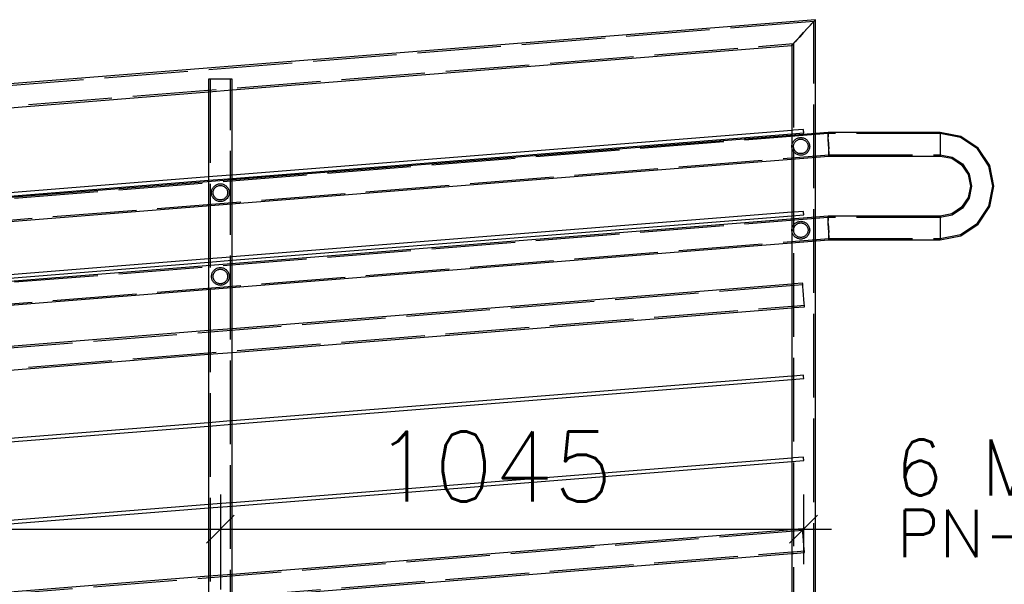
# Paper-space layout '450x700' of a CAD drawing. Header units: millimetres. Extents: x 0 to 420, y 0 to 695.
# Tile 68 of 86: x 331 to 366, y 347 to 367. Entities that reach past the tile are written whole.
import ezdxf

# ---------------------------------------------------------------- set-up
doc = ezdxf.new("R2010")
doc.units = ezdxf.units.MM
doc.linetypes.add('ACAD_ISO02W100', pattern=[15, 12, -3])
doc.layers.get('0').update_dxf_attribs({"linetype": 'CONTINUOUS'})
doc.layers.add('AS_DIM_ON', color=7, linetype='CONTINUOUS')
doc.styles.add('ROMANS', font='romans')
doc.styles.add('Simplex.shx', font='simplex.shx', dxfattribs={"height": 2})

psp = doc.layouts.new('450x700')

# ---------------------------------------------------------------- linework, layer by layer
at = {"linetype": 'Continuous', "ltscale": 0.25}
for p, q in [((359.534, 366.75), (234.11, 356.749)), ((359.41, 366.616), (359.272, 366.467)), ((359.409, 366.616), (359.501, 366.715)), ((359.501, 366.715), (359.41, 366.616)), ((359.534, 366.75), (359.501, 366.715)), ((359.501, 366.715), (359.534, 366.75)), ((359.534, 362.68), (359.534, 366.75)), ((359.11, 366.291), (358.947, 366.115)), ((358.947, 366.115), (359.11, 366.291)), ((359.272, 366.467), (359.11, 366.291)), ((359.11, 366.291), (359.272, 366.467)), ((358.81, 365.966), (358.718, 365.867)), ((358.718, 365.867), (358.81, 365.966)), ((358.947, 366.115), (358.81, 365.966)), ((358.81, 365.966), (358.851, 366.011)), ((358.97, 366.139), (358.947, 366.115)), ((338.634, 364.233), (358.686, 365.832)), ((358.718, 365.867), (358.686, 365.832)), ((358.686, 365.832), (358.718, 365.867)), ((358.686, 365.832), (358.686, 362.786)), ((317.834, 362.574), (337.786, 364.165)), ((337.786, 364.165), (337.786, 361.119)), ((338.634, 361.187), (338.634, 364.233)), ((359.985, 362.716), (234.986, 352.749)), ((358.686, 362.786), (338.634, 361.187)), ((359.987, 362.684), (359.985, 362.716)), ((364.009, 362.716), (359.985, 362.716)), ((364.746, 362.57), (364.009, 362.716)), ((364.009, 362.716), (364.009, 362.684)), ((338.634, 361.066), (358.686, 362.665)), ((358.686, 362.665), (358.686, 362.613)), ((359.99, 362.592), (359.987, 362.684)), ((359.987, 362.684), (359.99, 362.592)), ((359.996, 362.455), (359.99, 362.592)), ((359.99, 362.592), (359.992, 362.56)), ((360.002, 362.292), (359.996, 362.455)), ((359.996, 362.455), (360.002, 362.292)), ((364.009, 362.684), (364.009, 362.592)), ((364.009, 362.592), (364.009, 362.455)), ((364.009, 362.455), (364.009, 362.292)), ((365.37, 362.153), (364.746, 362.57)), ((360.009, 362.13), (360.002, 362.292)), ((360.002, 362.292), (360.009, 362.13)), ((360.014, 361.993), (360.009, 362.13)), ((364.009, 362.292), (364.009, 362.13)), ((364.009, 362.13), (364.009, 361.993)), ((365.787, 361.529), (365.37, 362.153)), ((235.02, 351.901), (360.019, 361.868)), ((358.686, 361.762), (358.686, 359.852)), ((359.534, 359.68), (359.534, 361.83)), ((360.018, 361.901), (360.014, 361.993)), ((360.014, 361.993), (360.018, 361.901)), ((360.019, 361.868), (360.018, 361.901)), ((360.019, 361.868), (364.009, 361.868)), ((364.009, 361.993), (364.009, 361.901)), ((364.009, 361.901), (364.009, 361.868)), ((364.009, 361.868), (364.421, 361.787)), ((364.421, 361.787), (364.77, 361.553)), ((364.77, 361.553), (365.003, 361.204)), ((365.933, 360.792), (365.787, 361.529)), ((337.786, 361.119), (317.834, 359.528)), ((317.834, 359.408), (337.786, 360.999)), ((337.786, 360.999), (337.786, 360.946)), ((338.634, 361.014), (338.634, 361.066)), ((365.003, 361.204), (365.085, 360.792)), ((365.085, 360.792), (365.003, 360.381)), ((365.787, 360.056), (365.933, 360.792)), ((365.003, 360.381), (364.77, 360.032)), ((337.786, 360.096), (337.786, 358.186)), ((338.634, 358.253), (338.634, 360.163)), ((364.77, 360.032), (364.421, 359.798)), ((365.37, 359.432), (365.787, 360.056)), ((359.985, 359.716), (234.986, 349.749)), ((358.686, 359.852), (338.634, 358.253)), ((338.634, 358.133), (358.686, 359.732)), ((358.686, 359.732), (358.686, 359.613)), ((359.987, 359.684), (359.985, 359.716)), ((364.009, 359.716), (359.985, 359.716)), ((359.99, 359.592), (359.987, 359.684)), ((359.987, 359.684), (359.99, 359.592)), ((359.996, 359.455), (359.99, 359.592)), ((359.99, 359.592), (359.992, 359.56)), ((364.421, 359.798), (364.009, 359.716)), ((364.009, 359.716), (364.009, 359.684)), ((364.009, 359.684), (364.009, 359.592)), ((364.009, 359.592), (364.009, 359.455)), ((360.002, 359.292), (359.996, 359.455)), ((359.996, 359.455), (360.002, 359.292)), ((360.009, 359.13), (360.002, 359.292)), ((360.002, 359.292), (360.009, 359.13)), ((364.009, 359.455), (364.009, 359.292)), ((364.009, 359.292), (364.009, 359.13)), ((364.746, 359.015), (365.37, 359.432)), ((235.02, 348.901), (360.019, 358.868)), ((360.014, 358.993), (360.009, 359.13)), ((360.018, 358.901), (360.014, 358.993)), ((360.014, 358.993), (360.018, 358.901)), ((360.019, 358.868), (360.018, 358.901)), ((360.019, 358.868), (364.009, 358.868)), ((364.009, 359.13), (364.009, 358.993)), ((364.009, 358.868), (364.746, 359.015)), ((364.009, 358.993), (364.009, 358.901)), ((364.009, 358.901), (364.009, 358.868)), ((358.686, 358.762), (358.686, 357.284)), ((359.534, 345.777), (359.534, 358.83)), ((337.786, 358.186), (317.834, 356.595)), ((338.634, 358.014), (338.634, 358.133)), ((317.834, 356.474), (337.786, 358.065)), ((337.786, 358.065), (337.786, 357.946)), ((337.786, 357.096), (337.786, 355.618)), ((358.686, 357.284), (338.634, 355.685)), ((338.634, 355.685), (338.634, 357.163)), ((338.634, 354.834), (358.686, 356.433)), ((358.686, 356.433), (358.686, 353.986)), ((337.786, 355.618), (317.834, 354.027)), ((317.834, 353.176), (337.786, 354.767)), ((337.786, 354.767), (337.786, 352.319)), ((338.634, 352.387), (338.634, 354.834)), ((358.686, 353.986), (338.634, 352.387)), ((338.634, 352.266), (358.686, 353.865)), ((358.686, 353.865), (358.686, 351.052)), ((337.786, 352.319), (317.834, 350.728)), ((317.834, 350.608), (337.786, 352.199)), ((337.786, 352.199), (337.786, 349.386)), ((338.634, 349.453), (338.634, 352.266)), ((358.686, 351.052), (338.634, 349.453)), ((338.634, 349.333), (358.686, 350.932)), ((358.686, 350.932), (358.686, 348.484)), ((337.786, 349.386), (317.834, 347.795)), ((338.634, 346.885), (338.634, 349.333)), ((317.834, 347.674), (337.786, 349.265)), ((337.786, 349.265), (337.786, 346.818)), ((358.686, 348.484), (338.634, 346.885)), ((338.634, 346.034), (358.686, 347.633)), ((358.686, 347.633), (358.686, 345.777)), ((337.786, 346.818), (317.834, 345.227))]:
    psp.add_line(p, q, dxfattribs=at)
at = {"color": 84, "linetype": 'ACAD_ISO02W100', "ltscale": 0.25}
for p, q in [((359.476, 366.687), (234.112, 356.691)), ((359.368, 366.571), (359.409, 366.616)), ((359.476, 366.687), (359.448, 366.657)), ((359.476, 345.717), (359.476, 366.687)), ((359.11, 366.291), (358.97, 366.139)), ((359.25, 366.443), (359.11, 366.291)), ((359.368, 366.571), (359.25, 366.443)), ((234.141, 355.959), (358.744, 365.895)), ((358.744, 365.895), (358.772, 365.925)), ((358.744, 365.895), (358.744, 345.717)), ((358.851, 366.011), (358.772, 365.925)), ((358.947, 366.115), (358.851, 366.011)), ((337.818, 364.625), (337.786, 364.625)), ((337.786, 364.625), (337.786, 364.224)), ((337.91, 364.625), (337.818, 364.625)), ((337.844, 364.625), (337.844, 344.05)), ((338.047, 364.625), (337.91, 364.625)), ((338.21, 364.625), (338.047, 364.625)), ((338.372, 364.625), (338.21, 364.625)), ((338.509, 364.625), (338.372, 364.625)), ((338.601, 364.625), (338.509, 364.625)), ((338.576, 344.05), (338.576, 364.625)), ((338.634, 364.625), (338.601, 364.625)), ((338.634, 364.233), (338.634, 364.625)), ((337.786, 364.165), (338.634, 364.233)), ((337.786, 364.224), (337.786, 364.165)), ((358.744, 362.79), (358.686, 362.786)), ((358.686, 362.786), (358.686, 362.665)), ((359.105, 362.819), (358.744, 362.79)), ((359.106, 362.801), (359.105, 362.819)), ((359.11, 362.759), (359.106, 362.801)), ((359.113, 362.717), (359.11, 362.759)), ((359.114, 362.699), (359.113, 362.717)), ((359.987, 362.67), (234.988, 352.703)), ((358.686, 362.665), (359.114, 362.699)), ((358.686, 362.613), (358.686, 361.808)), ((359.534, 361.83), (359.534, 362.68)), ((359.988, 362.642), (359.987, 362.67)), ((364.009, 362.67), (359.987, 362.67)), ((364.728, 362.528), (364.009, 362.67)), ((365.337, 362.12), (364.728, 362.528)), ((360.013, 362.025), (360.014, 361.993)), ((365.744, 361.511), (365.337, 362.12)), ((235.018, 351.947), (360.017, 361.914)), ((358.686, 361.808), (358.686, 361.762)), ((360.017, 361.914), (364.009, 361.914)), ((364.009, 361.914), (364.439, 361.829)), ((364.439, 361.829), (364.803, 361.586)), ((364.803, 361.586), (365.046, 361.222)), ((365.887, 360.792), (365.744, 361.511)), ((338.576, 361.182), (337.786, 361.119)), ((337.786, 361.119), (337.786, 360.999)), ((337.786, 360.999), (338.634, 361.066)), ((338.634, 361.187), (338.576, 361.182)), ((338.634, 361.066), (338.634, 361.187)), ((338.634, 360.968), (338.634, 361.014)), ((338.634, 360.209), (338.634, 360.968)), ((365.046, 361.222), (365.131, 360.792)), ((337.786, 360.946), (337.786, 360.9)), ((337.786, 360.9), (337.786, 360.096)), ((365.131, 360.792), (365.046, 360.363)), ((365.744, 360.074), (365.887, 360.792)), ((365.046, 360.363), (364.803, 359.999)), ((338.634, 360.163), (338.634, 360.209)), ((364.803, 359.999), (364.439, 359.756)), ((365.337, 359.465), (365.744, 360.074)), ((359.987, 359.67), (234.988, 349.703)), ((358.744, 359.857), (358.686, 359.852)), ((358.686, 359.852), (358.686, 359.732)), ((358.686, 359.732), (359.114, 359.766)), ((358.686, 359.613), (358.686, 358.762)), ((359.105, 359.886), (358.744, 359.857)), ((359.106, 359.868), (359.105, 359.886)), ((359.11, 359.826), (359.106, 359.868)), ((359.113, 359.784), (359.11, 359.826)), ((359.114, 359.766), (359.113, 359.784)), ((359.534, 359.634), (359.534, 359.68)), ((359.534, 358.876), (359.534, 359.634)), ((364.009, 359.67), (359.987, 359.67)), ((364.439, 359.756), (364.009, 359.67)), ((364.728, 359.057), (365.337, 359.465)), ((235.018, 348.947), (360.017, 358.914)), ((359.534, 358.83), (359.534, 358.876)), ((360.013, 359.025), (360.014, 358.993)), ((360.017, 358.914), (364.009, 358.914)), ((364.009, 358.914), (364.728, 359.057)), ((338.576, 358.249), (337.786, 358.186)), ((337.786, 358.186), (337.786, 358.065)), ((337.786, 358.065), (338.634, 358.133)), ((338.634, 358.253), (338.576, 358.249)), ((338.634, 358.133), (338.634, 358.253)), ((337.786, 357.946), (337.786, 357.9)), ((337.786, 357.9), (337.786, 357.096)), ((338.634, 357.163), (338.634, 358.014)), ((359.081, 357.257), (234.081, 347.29)), ((358.744, 357.289), (358.686, 357.284)), ((358.686, 357.284), (358.686, 356.433)), ((359.076, 357.315), (358.744, 357.289)), ((359.079, 357.283), (359.076, 357.315)), ((359.086, 357.191), (359.079, 357.283)), ((359.097, 357.054), (359.086, 357.191)), ((359.11, 356.893), (359.097, 357.054)), ((359.123, 356.731), (359.11, 356.893)), ((359.134, 356.594), (359.123, 356.731)), ((234.139, 346.56), (358.686, 356.492)), ((358.686, 356.492), (358.744, 356.496)), ((358.686, 356.433), (358.744, 356.438)), ((358.744, 356.496), (359.139, 356.528)), ((358.744, 356.438), (359.143, 356.47)), ((359.141, 356.502), (359.134, 356.594)), ((359.143, 356.47), (359.141, 356.502)), ((338.634, 355.685), (337.786, 355.618)), ((338.634, 354.893), (338.634, 355.685)), ((337.786, 355.618), (337.786, 354.767)), ((337.786, 354.767), (338.634, 354.834)), ((338.634, 354.834), (338.634, 354.893)), ((358.744, 353.99), (358.686, 353.986)), ((358.686, 353.986), (358.686, 353.865)), ((358.686, 353.865), (359.114, 353.899)), ((359.105, 354.019), (358.744, 353.99)), ((359.106, 354.001), (359.105, 354.019)), ((359.11, 353.959), (359.106, 354.001)), ((359.113, 353.917), (359.11, 353.959)), ((359.114, 353.899), (359.113, 353.917)), ((338.576, 352.382), (337.786, 352.319)), ((337.786, 352.319), (337.786, 352.199)), ((337.786, 352.199), (338.634, 352.266)), ((338.634, 352.387), (338.576, 352.382)), ((338.634, 352.266), (338.634, 352.387)), ((359.105, 351.086), (358.744, 351.057)), ((359.106, 351.068), (359.105, 351.086)), ((358.744, 351.057), (358.686, 351.052)), ((358.686, 351.052), (358.686, 350.932)), ((358.686, 350.932), (359.114, 350.966)), ((359.11, 351.026), (359.106, 351.068)), ((359.113, 350.984), (359.11, 351.026)), ((359.114, 350.966), (359.113, 350.984)), ((338.576, 349.449), (337.786, 349.386)), ((337.786, 349.386), (337.786, 349.265)), ((337.786, 349.265), (338.634, 349.333)), ((338.634, 349.453), (338.576, 349.449)), ((338.634, 349.333), (338.634, 349.453)), ((359.081, 348.457), (234.081, 338.49)), ((358.744, 348.489), (358.686, 348.484)), ((358.686, 348.484), (358.686, 347.633)), ((359.076, 348.515), (358.744, 348.489)), ((359.079, 348.483), (359.076, 348.515)), ((359.086, 348.391), (359.079, 348.483)), ((359.097, 348.254), (359.086, 348.391)), ((359.11, 348.093), (359.097, 348.254)), ((359.123, 347.931), (359.11, 348.093)), ((359.134, 347.794), (359.123, 347.931)), ((234.139, 337.76), (358.686, 347.692)), ((358.686, 347.692), (358.744, 347.696)), ((358.686, 347.633), (358.744, 347.638)), ((358.744, 347.696), (359.139, 347.728)), ((358.744, 347.638), (359.143, 347.67)), ((359.141, 347.702), (359.134, 347.794)), ((359.143, 347.67), (359.141, 347.702)), ((338.634, 346.885), (337.786, 346.818)), ((338.634, 346.827), (338.634, 346.885)), ((337.786, 346.818), (337.786, 345.967)), ((338.634, 346.034), (338.634, 346.827))]:
    psp.add_line(p, q, dxfattribs=at)
for centre, radius in [((359.01, 362.213, 0), 0.318), ((359.01, 362.213, 0), 0.26), ((338.21, 360.555, 0), 0.318), ((338.21, 360.555, 0), 0.26), ((359.01, 359.213, 0), 0.318), ((359.01, 359.213, 0), 0.26), ((338.21, 357.555, 0), 0.318), ((338.21, 357.555, 0), 0.26)]:
    psp.add_circle(centre, radius, dxfattribs=at)
at = {"layer": 'AS_DIM_ON', "color": 8}
for p, q in [((338.21, 349.751), (338.21, 346.35)), ((359.11, 349.751), (359.11, 347.251)), ((317.41, 348.501), (338.21, 348.501)), ((338.21, 348.501), (360.11, 348.501))]:
    psp.add_line(p, q, dxfattribs=at)
at = {"layer": 'AS_DIM_ON', "color": 8, "linetype": 'ByBlock', "lineweight": -2}
for p, q in [((337.71, 348.001), (338.71, 349.001)), ((338.71, 349.001), (337.71, 348.001)), ((358.61, 348.001), (359.61, 349.001))]:
    psp.add_line(p, q, dxfattribs=at)

# ---------------------------------------------------------------- texts
at = {"color": 7, "style": 'Simplex.shx'}
for s, height, p in [('6 M12x55 8.8', 2, (362.396, 349.711)), ('PN-EN ISO 4014', 1.7, (362.448, 347.501))]:
    psp.add_text(s, height=height, dxfattribs=at).set_placement(p)
at = {"layer": 'AS_DIM_ON', "color": 9, "style": 'ROMANS'}
psp.add_text('1045', height=2.5, dxfattribs=at).set_placement((343.714, 349.501))

doc.saveas('drawing.dxf')
